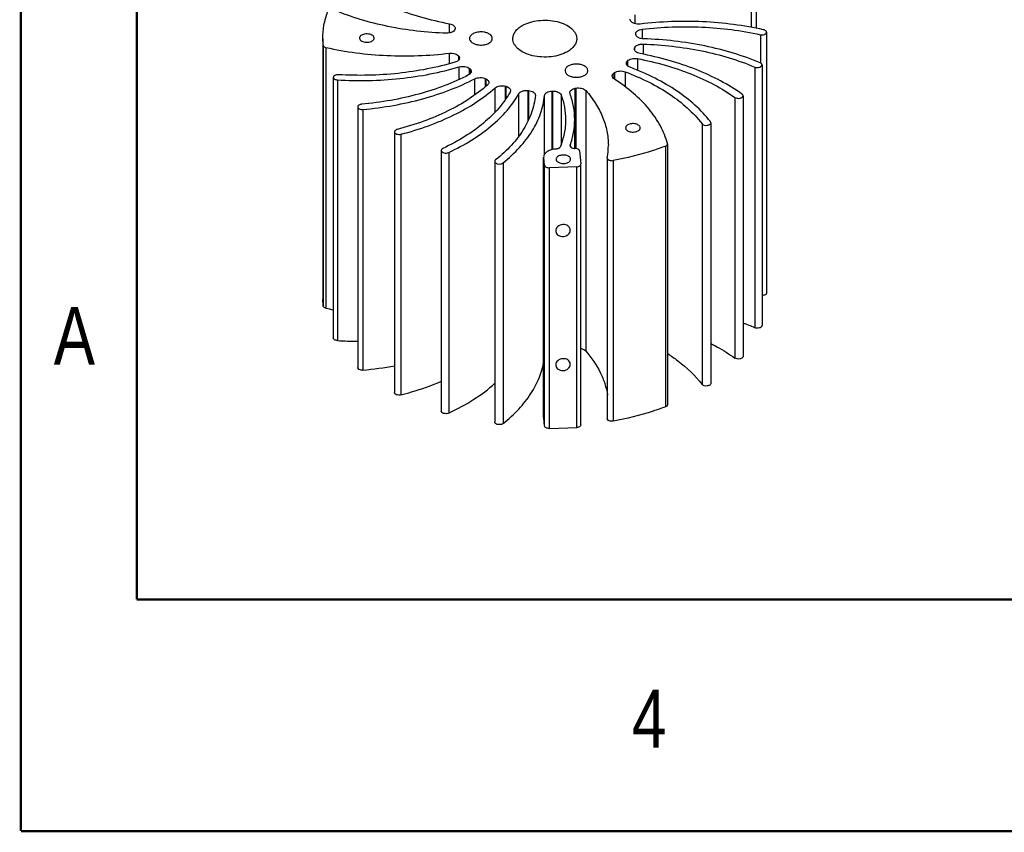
# Model space of a CAD drawing. Header units: inches. Extents: x 0 to 22, y -0.8 to 17.8.
# Tile 1 of 7: x 0 to 4.3, y 0 to 3.5. Entities that reach past the tile are written whole.
import ezdxf

# ---------------------------------------------------------------- set-up
doc = ezdxf.new("R2010")
doc.units = ezdxf.units.IN
doc.header["$LTSCALE"] = 1.21
doc.header["$MEASUREMENT"] = 0
doc.layers.get('0').update_dxf_attribs({"linetype": 'CONTINUOUS'})
doc.layers.add('02___PRT_ALL_AXES', color=7, linetype='CONTINUOUS')
doc.styles.get("Standard").update_dxf_attribs({"font": 'txt', "width": 0.8})

msp = doc.modelspace()

# ---------------------------------------------------------------- linework, layer by layer
at = {"color": 7, "linetype": 'CONTINUOUS'}
for p, q in [((3.16104, 3.57632), (3.16104, 3.46974)), ((3.18277, 3.58762), (3.18277, 3.46544)), ((1.85946, 3.44562), (1.85946, 3.48526)), ((2.65825, 3.52293), (2.65825, 3.48585)), ((1.88385, 3.46584), (1.88327, 3.4621)), ((2.66275, 3.43977), (2.66264, 3.44151)), ((2.69081, 3.4615), (2.69081, 3.42065)), ((3.22713, 3.44855), (3.22713, 2.32345)), ((1.31374, 3.39254), (1.31249, 3.42085)), ((1.31249, 3.42083), (1.31249, 2.29573)), ((3.20039, 3.43794), (3.20039, 3.31679)), ((1.31374, 3.39254), (1.31374, 2.26743)), ((1.32636, 3.38251), (1.32636, 2.2574)), ((1.85872, 3.31238), (1.85872, 3.35799)), ((2.65699, 3.37582), (2.65758, 3.37956)), ((2.65758, 3.37281), (2.65758, 3.37956)), ((2.65788, 3.3805), (2.65788, 3.37213)), ((2.69471, 3.3973), (2.69471, 3.35358)), ((1.89939, 3.32981), (1.89939, 3.34481)), ((1.89995, 3.34391), (1.89995, 3.33062)), ((2.62588, 3.30566), (2.62588, 3.32312)), ((2.62659, 3.32398), (2.62659, 3.30501)), ((2.66971, 3.3347), (2.66971, 3.28449)), ((1.90092, 3.24473), (1.90092, 3.29861)), ((1.94611, 3.2674), (1.94611, 3.29196)), ((1.94705, 3.29118), (1.94705, 3.26805)), ((2.56997, 3.2469), (2.56997, 3.27333)), ((2.57104, 3.27406), (2.57104, 3.24641)), ((2.61749, 3.27797), (2.61749, 3.21347)), ((3.17637, 3.29839), (3.17637, 2.17329)), ((3.20762, 3.30759), (3.20762, 2.18249)), ((1.35807, 3.25405), (1.35807, 2.12894)), ((1.37571, 3.24274), (1.37571, 2.11764)), ((1.9683, 3.17772), (1.9683, 3.24757)), ((2.01494, 3.21389), (2.01494, 3.24789)), ((2.0162, 3.24727), (2.0162, 3.21492)), ((2.05627, 3.10422), (2.05627, 3.20832)), ((2.10117, 3.15888), (2.10117, 3.21561)), ((2.10267, 3.2152), (2.10267, 3.16123)), ((2.123, 3.19669), (2.12123, 3.19031)), ((2.19894, 3.06713), (2.19894, 3.19731)), ((2.20057, 3.19714), (2.20057, 3.07107)), ((2.30158, 2.94155), (2.30158, 3.19425)), ((2.30323, 3.19432), (2.30323, 2.94204)), ((2.37927, 3.18314), (2.37851, 3.18736)), ((2.40209, 2.94719), (2.40209, 3.20662)), ((2.40365, 3.20694), (2.40365, 2.94695)), ((2.44726, 3.19692), (2.44726, 2.07182)), ((2.15883, 3.00078), (2.15883, 3.18357)), ((2.2297, 3.17703), (2.22966, 3.17587)), ((2.269, 2.921), (2.269, 3.17498)), ((2.34086, 3.17813), (2.34086, 2.96516)), ((3.09061, 3.16719), (3.09061, 2.04209)), ((3.12559, 3.17435), (3.12559, 2.04924)), ((1.46326, 3.12634), (1.46326, 2.00124)), ((1.48603, 3.11512), (1.48603, 1.99001)), ((2.39942, 2.94719), (2.39942, 3.07106)), ((1.62211, 3.0187), (1.62211, 1.8936)), ((2.94896, 3.05327), (2.94896, 1.92817)), ((2.98663, 3.0579), (2.98663, 1.9328)), ((1.64981, 3.00832), (1.64981, 1.88322)), ((1.8238, 2.93847), (1.8238, 1.81337)), ((2.32099, 2.9444), (2.31928, 2.94432)), ((2.37953, 2.95851), (2.37978, 2.95674)), ((2.37993, 2.96084), (2.37954, 2.95851)), ((2.37993, 2.95649), (2.37993, 2.95851)), ((2.42043, 2.93653), (2.42645, 2.87981)), ((2.79121, 2.95665), (2.79121, 1.83155)), ((2.80019, 2.96617), (2.79995, 2.96797)), ((2.80019, 2.96619), (2.80019, 1.84109)), ((1.85588, 2.92964), (1.85588, 1.80454)), ((2.05459, 2.89111), (2.05459, 1.76601)), ((2.26554, 1.78526), (2.26554, 2.90828)), ((2.26555, 2.9104), (2.26565, 2.90828)), ((2.26926, 2.87425), (2.26565, 2.90828)), ((2.26565, 1.78318), (2.26565, 2.90828)), ((2.53973, 2.90664), (2.53963, 2.90543)), ((2.53963, 2.90546), (2.53963, 1.78036)), ((2.56537, 2.89465), (2.56537, 1.76954)), ((2.0902, 2.88444), (2.0902, 1.75933)), ((2.26926, 1.74915), (2.26926, 2.87425)), ((2.40801, 2.86777), (2.29012, 2.8636)), ((2.29012, 1.7385), (2.29012, 2.8636)), ((2.40801, 1.74267), (2.40801, 2.86777)), ((2.42648, 2.8791), (2.42645, 2.87981)), ((2.42649, 1.75401), (2.42649, 2.87911)), ((1.31374, 2.26743), (1.31249, 2.29575)), ((2.26565, 1.78318), (2.26555, 1.78529)), ((2.26926, 1.74915), (2.26565, 1.78318)), ((2.29012, 1.7385), (2.40801, 1.74267))]:
    msp.add_line(p, q, dxfattribs=at)
at = {"color": 7, "linetype": 'CONTINUOUS', "const_width": 0.01}
for points in [[(0.01, 17), (0.01, 0)], [(0.51, 16), (0.51, 1)], [(21.51, 1), (0.51, 1)], [(22.01, 0), (0.01, 0)]]:
    msp.add_lwpolyline(points, dxfattribs=at)
at = {"color": 7, "linetype": 'CONTINUOUS'}
for centre, radius, start, end in [((2.48962, 3.40352), 0.17822, 31.57838, 31.91849), ((2.02053, 3.4182), 0.14412, 162.26512, 162.65697), ((2.5303, 3.42059), 0.13384, 7.82897, 8.24064), ((2.52031, 3.42346), 0.14412, 342.26512, 342.65697), ((2.05123, 3.43814), 0.17822, 211.57838, 211.91849), ((2.46418, 3.45648), 0.2096, 320.48676, 320.79202), ((2.12435, 3.50445), 0.27734, 230.00952, 230.26279), ((2.38665, 3.54415), 0.32703, 304.09425, 304.32117), ((2.19922, 3.62214), 0.41716, 243.78347, 243.9764), ((2.24984, 3.75644), 0.56089, 254.6292, 254.78757), ((2.2689, 3.85366), 0.66006, 263.91527, 264.05735), ((2.27056, 3.87096), 0.67742, 272.62408, 272.76372), ((2.28042, 3.8005), 0.60621, 281.5789, 281.72927), ((2.24068, 2.96111), 0.30398, 349.67734, 359.99105), ((1.63865, 3.66851), 1.44525, 257.52099, 258.78832), ((2.74789, 1.14941), 1.10992, 67.29108, 70.03772), ((1.47393, 3.74414), 1.62946, 266.54422, 269.62444), ((1.34402, 3.54227), 1.55873, 275.22726, 280.2916)]:
    msp.add_arc(centre, radius, start, end, dxfattribs=at)
for points, knots in [([(1.41964, 3.66016), (1.44913, 3.63916), (1.51335, 3.59999), (1.61904, 3.55162), (1.7355, 3.51241), (1.81733, 3.49323), (1.85946, 3.48526)], [0, 0, 0, 0, 0.2278485, 0.4718845, 0.7301716, 1, 1, 1, 1]), ([(1.31249, 3.42085), (1.31249, 3.44031), (1.31612, 3.47972), (1.32675, 3.51782), (1.33366, 3.53645)], [0, 0, 0, 0, 0.4946584, 1, 1, 1, 1]), ([(1.84613, 3.44437), (1.76122, 3.44709), (1.63547, 3.46128), (1.47562, 3.50143), (1.40038, 3.52823), (1.36447, 3.54328)], [0, 0, 0, 0, 0.5159661, 0.7635451, 1, 1, 1, 1]), ([(1.85946, 3.48526), (1.86282, 3.48462), (1.86905, 3.48285), (1.87697, 3.47848), (1.88242, 3.47277), (1.88385, 3.46802), (1.88385, 3.46584)], [0, 0, 0, 0, 0.3071646, 0.5771813, 0.8042066, 1, 1, 1, 1]), ([(2.17299, 3.47709), (2.18319, 3.48298), (2.20628, 3.4925), (2.24392, 3.50004), (2.28373, 3.50114), (2.32246, 3.4957), (2.35698, 3.48417), (2.38099, 3.46956), (2.39507, 3.45542), (2.40256, 3.44441), (2.40717, 3.4328), (2.40822, 3.42476), (2.40822, 3.42083)], [0, 0, 0, 0, 0.128689, 0.2702727, 0.4174305, 0.5617773, 0.6954482, 0.8127144, 0.8646777, 0.9125117, 0.9571411, 1, 1, 1, 1]), ([(2.64089, 3.49775), (2.64056, 3.49829), (2.6394, 3.50042), (2.63881, 3.50288), (2.6388, 3.50467)], [0, 0, 0, 0, 0.2623282, 1, 1, 1, 1]), ([(2.68212, 3.48367), (2.67794, 3.48317), (2.66958, 3.48304), (2.65781, 3.48529), (2.648, 3.48968), (2.64301, 3.49432), (2.64145, 3.49685)], [0, 0, 0, 0, 0.2837637, 0.5573072, 0.7996466, 1, 1, 1, 1]), ([(3.21449, 3.45916), (3.17173, 3.46863), (3.08435, 3.48382), (2.90657, 3.49934), (2.77128, 3.49448), (2.68212, 3.48367)], [0, 0, 0, 0, 0.2455742, 0.4964291, 1, 1, 1, 1]), ([(1.88297, 3.46116), (1.88119, 3.45546), (1.87382, 3.44996), (1.86463, 3.44658), (1.85665, 3.44466), (1.85036, 3.44423), (1.84613, 3.44437)], [0, 0, 0, 0, 0.422437, 0.5575536, 0.7008011, 1, 1, 1, 1]), ([(2.13263, 3.42083), (2.13263, 3.42608), (2.13457, 3.43702), (2.14286, 3.45226), (2.15597, 3.46604), (2.16694, 3.4736), (2.17299, 3.47709)], [0, 0, 0, 0, 0.2177766, 0.4509348, 0.7102269, 1, 1, 1, 1]), ([(2.66263, 3.44151), (2.66263, 3.44268), (2.66301, 3.44509), (2.66524, 3.44987), (2.67079, 3.45514), (2.67992, 3.45949), (2.68701, 3.46104), (2.69081, 3.4615)], [0, 0, 0, 0, 0.0942166, 0.1935654, 0.4202009, 0.6923043, 1, 1, 1, 1]), ([(2.69081, 3.4615), (2.77615, 3.47181), (2.94754, 3.47792), (3.11773, 3.45624), (3.20039, 3.43794)], [0, 0, 0, 0, 0.5038114, 1, 1, 1, 1]), ([(3.20039, 3.43794), (3.20345, 3.43726), (3.20967, 3.43685), (3.21712, 3.43833), (3.2221, 3.4408), (3.22488, 3.44304), (3.22669, 3.44565), (3.22713, 3.44762), (3.22713, 3.44855)], [0, 0, 0, 0, 0.2952677, 0.5794008, 0.7051451, 0.8159003, 0.9124664, 1, 1, 1, 1]), ([(3.22713, 3.44855), (3.22713, 3.44971), (3.2264, 3.45223), (3.22361, 3.45533), (3.2195, 3.45774), (3.21625, 3.45877), (3.21449, 3.45916)], [0, 0, 0, 0, 0.1976052, 0.4247176, 0.6937251, 1, 1, 1, 1]), ([(2.36786, 3.36458), (2.35766, 3.35869), (2.33456, 3.34916), (2.29692, 3.34163), (2.25711, 3.34053), (2.21838, 3.34597), (2.18386, 3.3575), (2.15986, 3.37211), (2.14577, 3.38625), (2.13829, 3.39726), (2.13368, 3.40887), (2.13263, 3.41691), (2.13263, 3.42083)], [0, 0, 0, 0, 0.128689, 0.2702727, 0.4174305, 0.5617773, 0.6954482, 0.8127144, 0.8646777, 0.9125117, 0.9571411, 1, 1, 1, 1]), ([(2.40822, 3.42083), (2.40822, 3.41559), (2.40628, 3.40464), (2.39798, 3.38941), (2.38488, 3.37562), (2.37391, 3.36807), (2.36786, 3.36458)], [0, 0, 0, 0, 0.2177766, 0.4509348, 0.7102269, 1, 1, 1, 1]), ([(2.69627, 3.42001), (2.69213, 3.42014), (2.68424, 3.42119), (2.67516, 3.42453), (2.66936, 3.42838), (2.66521, 3.43237), (2.66324, 3.43625), (2.66289, 3.43882)], [0, 0, 0, 0, 0.3035282, 0.57847, 0.7001828, 0.8101887, 1, 1, 1, 1]), ([(3.1995, 3.31679), (3.16199, 3.33251), (3.08337, 3.36049), (2.91636, 3.40242), (2.78498, 3.4172), (2.69627, 3.42001)], [0, 0, 0, 0, 0.2364491, 0.4840314, 1, 1, 1, 1]), ([(1.31374, 3.39254), (1.31384, 3.39141), (1.31472, 3.38903), (1.31753, 3.38614), (1.32153, 3.38386), (1.32467, 3.38288), (1.32636, 3.38251)], [0, 0, 0, 0, 0.1983871, 0.4273695, 0.6961212, 1, 1, 1, 1]), ([(1.32636, 3.38251), (1.36912, 3.37304), (1.45649, 3.35785), (1.63428, 3.34233), (1.76956, 3.34719), (1.85872, 3.35799)], [0, 0, 0, 0, 0.2455742, 0.4964291, 1, 1, 1, 1]), ([(1.85872, 3.35799), (1.86291, 3.3585), (1.87126, 3.35863), (1.88303, 3.35638), (1.89284, 3.35199), (1.89783, 3.34735), (1.89939, 3.34481)], [0, 0, 0, 0, 0.2837637, 0.5573072, 0.7996466, 1, 1, 1, 1]), ([(2.68139, 3.35641), (2.67803, 3.35704), (2.6718, 3.35882), (2.66388, 3.36319), (2.65843, 3.3689), (2.65699, 3.37364), (2.65699, 3.37582)], [0, 0, 0, 0, 0.3071646, 0.5771813, 0.8042066, 1, 1, 1, 1]), ([(2.65788, 3.3805), (2.65966, 3.3862), (2.66702, 3.39171), (2.67621, 3.39508), (2.68419, 3.397), (2.69049, 3.39743), (2.69471, 3.3973)], [0, 0, 0, 0, 0.422437, 0.5575536, 0.7008011, 1, 1, 1, 1]), ([(3.1212, 3.1815), (3.09171, 3.20251), (3.02749, 3.24167), (2.9218, 3.29005), (2.80534, 3.32926), (2.72351, 3.34844), (2.68139, 3.35641)], [0, 0, 0, 0, 0.2278485, 0.4718845, 0.7301716, 1, 1, 1, 1]), ([(2.69471, 3.3973), (2.77963, 3.39457), (2.90537, 3.38038), (3.06522, 3.34023), (3.14047, 3.31344), (3.17637, 3.29839)], [0, 0, 0, 0, 0.5159661, 0.7635451, 1, 1, 1, 1]), ([(1.88259, 3.31873), (1.84328, 3.30726), (1.76224, 3.28782), (1.59472, 3.26296), (1.46569, 3.26016), (1.3798, 3.26535)], [0, 0, 0, 0, 0.2419828, 0.491575, 1, 1, 1, 1]), ([(1.90204, 3.337), (1.90204, 3.33509), (1.90098, 3.33099), (1.89675, 3.32576), (1.89042, 3.3215), (1.88535, 3.31954), (1.88259, 3.31873)], [0, 0, 0, 0, 0.2018119, 0.42968, 0.6961764, 1, 1, 1, 1]), ([(1.89995, 3.34391), (1.90029, 3.34337), (1.90145, 3.34124), (1.90204, 3.33879), (1.90204, 3.337)], [0, 0, 0, 0, 0.2623282, 1, 1, 1, 1]), ([(2.62244, 3.31432), (2.62244, 3.31585), (2.6231, 3.31907), (2.62483, 3.32183), (2.62588, 3.32312)], [0, 0, 0, 0, 0.4790151, 1, 1, 1, 1]), ([(2.6385, 3.29719), (2.63618, 3.29807), (2.63194, 3.30009), (2.6267, 3.30416), (2.62328, 3.30897), (2.62244, 3.31261), (2.62244, 3.31432)], [0, 0, 0, 0, 0.2999064, 0.5638704, 0.7930678, 1, 1, 1, 1]), ([(2.62659, 3.32398), (2.6286, 3.32644), (2.63434, 3.33074), (2.64491, 3.33458), (2.6571, 3.33613), (2.66555, 3.33549), (2.66971, 3.3347)], [0, 0, 0, 0, 0.2067874, 0.4533364, 0.7251641, 1, 1, 1, 1]), ([(2.66971, 3.3347), (2.71002, 3.32705), (2.78833, 3.30867), (2.89978, 3.27111), (3.00093, 3.22479), (3.06239, 3.18729), (3.09061, 3.16719)], [0, 0, 0, 0, 0.2698187, 0.5280977, 0.772135, 1, 1, 1, 1]), ([(3.20762, 3.30758), (3.20762, 3.30849), (3.20721, 3.3104), (3.20549, 3.31296), (3.20285, 3.31517), (3.20069, 3.31629), (3.1995, 3.31679)], [0, 0, 0, 0, 0.2093964, 0.4393137, 0.7023833, 1, 1, 1, 1]), ([(1.37571, 3.24274), (1.46543, 3.23732), (1.60023, 3.24025), (1.77522, 3.26627), (1.85986, 3.28661), (1.90092, 3.29861)], [0, 0, 0, 0, 0.5084505, 0.75804, 1, 1, 1, 1]), ([(1.90092, 3.29861), (1.90486, 3.29977), (1.91314, 3.30113), (1.9255, 3.30064), (1.93685, 3.29779), (1.94348, 3.29417), (1.94611, 3.29196)], [0, 0, 0, 0, 0.2609906, 0.5288584, 0.7812104, 1, 1, 1, 1]), ([(1.95338, 3.27951), (1.95338, 3.27807), (1.95281, 3.27503), (1.95036, 3.27086), (1.94652, 3.26715), (1.94333, 3.26517), (1.94158, 3.26426)], [0, 0, 0, 0, 0.2147496, 0.4466289, 0.7072618, 1, 1, 1, 1]), ([(1.94705, 3.29118), (1.94892, 3.28963), (1.95206, 3.28619), (1.95338, 3.28162), (1.95338, 3.27951)], [0, 0, 0, 0, 0.5352393, 1, 1, 1, 1]), ([(2.56149, 3.26006), (2.56149, 3.26127), (2.56189, 3.26378), (2.56428, 3.26872), (2.56753, 3.27168), (2.56997, 3.27333)], [0, 0, 0, 0, 0.2228002, 0.458548, 1, 1, 1, 1]), ([(2.57104, 3.27406), (2.57404, 3.27611), (2.58122, 3.27933), (2.59309, 3.28153), (2.60556, 3.28128), (2.61371, 3.2794), (2.61749, 3.27797)], [0, 0, 0, 0, 0.2269451, 0.4830554, 0.7482662, 1, 1, 1, 1]), ([(2.61749, 3.27797), (2.65257, 3.26472), (2.71932, 3.23564), (2.83595, 3.1679), (2.91092, 3.10254), (2.94896, 3.05327)], [0, 0, 0, 0, 0.278149, 0.5383561, 1, 1, 1, 1]), ([(2.98492, 3.06253), (2.94518, 3.11401), (2.86682, 3.18228), (2.74494, 3.25301), (2.67517, 3.28337), (2.6385, 3.29719)], [0, 0, 0, 0, 0.461609, 0.7218278, 1, 1, 1, 1]), ([(3.17637, 3.29839), (3.17952, 3.29707), (3.18648, 3.29574), (3.1951, 3.29663), (3.2012, 3.299), (3.2047, 3.30136), (3.20703, 3.30426), (3.20762, 3.30653), (3.20762, 3.30758)], [0, 0, 0, 0, 0.2808262, 0.5697623, 0.7004289, 0.8150391, 0.9131026, 1, 1, 1, 1]), ([(1.3798, 3.26535), (1.37709, 3.26551), (1.37184, 3.26521), (1.36573, 3.26331), (1.36185, 3.26088), (1.35974, 3.25882), (1.35839, 3.25652), (1.35807, 3.25484), (1.35807, 3.25404)], [0, 0, 0, 0, 0.3043608, 0.5830745, 0.705125, 0.8136639, 0.910387, 1, 1, 1, 1]), ([(1.35807, 3.25404), (1.35807, 3.25261), (1.35922, 3.24945), (1.3633, 3.24599), (1.369, 3.24359), (1.37338, 3.24288), (1.37571, 3.24274)], [0, 0, 0, 0, 0.1889998, 0.4166044, 0.6916542, 1, 1, 1, 1]), ([(1.94158, 3.26426), (1.90836, 3.24711), (1.83788, 3.21592), (1.72538, 3.17944), (1.60507, 3.15253), (1.52208, 3.14144), (1.47985, 3.13756)], [0, 0, 0, 0, 0.2329157, 0.4790591, 0.7357988, 1, 1, 1, 1]), ([(1.48603, 3.11512), (1.53014, 3.11916), (1.61684, 3.13075), (1.74251, 3.15888), (1.86002, 3.19702), (1.93362, 3.22963), (1.9683, 3.24757)], [0, 0, 0, 0, 0.2642277, 0.5209805, 0.7671167, 1, 1, 1, 1]), ([(1.9683, 3.24757), (1.97169, 3.24932), (1.97935, 3.2519), (1.99152, 3.2532), (2.00374, 3.25206), (2.01148, 3.24959), (2.01494, 3.24789)], [0, 0, 0, 0, 0.2382779, 0.4985833, 0.7596478, 1, 1, 1, 1]), ([(2.0162, 3.24727), (2.01805, 3.24637), (2.02142, 3.24437), (2.02551, 3.24058), (2.02813, 3.23629), (2.02875, 3.23315), (2.02875, 3.23165)], [0, 0, 0, 0, 0.294197, 0.5554291, 0.7867431, 1, 1, 1, 1]), ([(2.02875, 3.23165), (2.02875, 3.22965), (2.02757, 3.22531), (2.02469, 3.22197), (2.02297, 3.22046)], [0, 0, 0, 0, 0.4672439, 1, 1, 1, 1]), ([(2.57053, 3.24641), (2.56795, 3.24807), (2.56449, 3.25108), (2.56192, 3.2562), (2.56149, 3.2588), (2.56149, 3.26006)], [0, 0, 0, 0, 0.5434122, 0.7785471, 1, 1, 1, 1]), ([(2.79995, 2.96797), (2.7927, 2.99433), (2.77094, 3.04721), (2.72056, 3.12042), (2.65294, 3.18836), (2.59947, 3.22776), (2.57053, 3.24641)], [0, 0, 0, 0, 0.222675, 0.461101, 0.7195656, 1, 1, 1, 1]), ([(2.02297, 3.22046), (1.99838, 3.19875), (1.9436, 3.15768), (1.85102, 3.10566), (1.74668, 3.06176), (1.67235, 3.03901), (1.63378, 3.02908)], [0, 0, 0, 0, 0.2250263, 0.4677194, 0.7268008, 1, 1, 1, 1]), ([(1.64981, 3.00832), (1.6901, 3.01869), (1.76775, 3.04247), (1.87673, 3.08834), (1.97341, 3.14271), (2.0306, 3.18563), (2.05627, 3.20832)], [0, 0, 0, 0, 0.273235, 0.5323304, 0.7750115, 1, 1, 1, 1]), ([(2.12123, 3.19031), (2.10725, 3.16574), (2.07253, 3.11758), (2.00601, 3.05323), (1.92457, 2.99516), (1.86352, 2.96248), (1.83109, 2.9473)], [0, 0, 0, 0, 0.2208799, 0.4604459, 0.7202381, 1, 1, 1, 1]), ([(2.05627, 3.20832), (2.05881, 3.21058), (2.06532, 3.2143), (2.07655, 3.2173), (2.08888, 3.21795), (2.09719, 3.2167), (2.10117, 3.21561)], [0, 0, 0, 0, 0.2168981, 0.4683773, 0.7368707, 1, 1, 1, 1]), ([(2.10267, 3.2152), (2.10554, 3.21442), (2.11082, 3.21248), (2.11744, 3.20819), (2.12188, 3.20287), (2.123, 3.19865), (2.123, 3.19669)], [0, 0, 0, 0, 0.3046166, 0.5717586, 0.7993868, 1, 1, 1, 1]), ([(2.15883, 3.18357), (2.16028, 3.18612), (2.16509, 3.19084), (2.17473, 3.19537), (2.18641, 3.19778), (2.19474, 3.19776), (2.19894, 3.19731)], [0, 0, 0, 0, 0.198936, 0.4402712, 0.7141888, 1, 1, 1, 1]), ([(2.20057, 3.19714), (2.20447, 3.19673), (2.21178, 3.19524), (2.22122, 3.19091), (2.22699, 3.18557), (2.22932, 3.18069), (2.22971, 3.17822), (2.22971, 3.17703)], [0, 0, 0, 0, 0.307799, 0.5805464, 0.8072598, 0.9062996, 1, 1, 1, 1]), ([(2.269, 3.17498), (2.26924, 3.17753), (2.27104, 3.18145), (2.27504, 3.18551), (2.28068, 3.18944), (2.28963, 3.19291), (2.29745, 3.19406), (2.30158, 3.19425)], [0, 0, 0, 0, 0.1895604, 0.2990092, 0.4202151, 0.694959, 1, 1, 1, 1]), ([(2.30323, 3.19432), (2.30746, 3.19453), (2.31378, 3.19419), (2.32184, 3.19241), (2.33121, 3.18916), (2.33879, 3.18383), (2.34086, 3.17813)], [0, 0, 0, 0, 0.2968845, 0.4397408, 0.5749299, 1, 1, 1, 1]), ([(2.37851, 3.18736), (2.37851, 3.1895), (2.37988, 3.19414), (2.38513, 3.19978), (2.39279, 3.20414), (2.39883, 3.20595), (2.40209, 3.20662)], [0, 0, 0, 0, 0.1966855, 0.423776, 0.6932236, 1, 1, 1, 1]), ([(2.40365, 3.20694), (2.40778, 3.2078), (2.41623, 3.20858), (2.42848, 3.20721), (2.43922, 3.20354), (2.44514, 3.19935), (2.44726, 3.19692)], [0, 0, 0, 0, 0.2723879, 0.5436131, 0.7912453, 1, 1, 1, 1]), ([(2.44726, 3.19692), (2.46267, 3.17933), (2.49026, 3.14302), (2.52141, 3.08401), (2.54038, 3.02307), (2.54465, 2.98151), (2.54465, 2.96107)], [0, 0, 0, 0, 0.2693371, 0.5227854, 0.7645179, 1, 1, 1, 1]), ([(1.85588, 2.92964), (1.88976, 2.9455), (1.95353, 2.97964), (2.03859, 3.04032), (2.10804, 3.10756), (2.14426, 3.15789), (2.15883, 3.18357)], [0, 0, 0, 0, 0.2797997, 0.5396018, 0.7791519, 1, 1, 1, 1]), ([(2.22966, 3.17587), (2.22723, 3.15068), (2.21567, 3.09943), (2.18001, 3.02648), (2.12695, 2.9577), (2.08268, 2.91714), (2.05834, 2.89779)], [0, 0, 0, 0, 0.2266228, 0.4650524, 0.7215873, 1, 1, 1, 1]), ([(2.0902, 2.88444), (2.11563, 2.90466), (2.16187, 2.94702), (2.21727, 3.01889), (2.25447, 3.09511), (2.2665, 3.14866), (2.269, 3.17498)], [0, 0, 0, 0, 0.2784345, 0.5349661, 0.7733808, 1, 1, 1, 1]), ([(2.34086, 3.17813), (2.34712, 3.16084), (2.35676, 3.12554), (2.36005, 3.08908), (2.36005, 3.07106)], [0, 0, 0, 0, 0.5051372, 1, 1, 1, 1]), ([(2.39942, 3.07106), (2.39942, 3.08992), (2.39597, 3.1281), (2.38584, 3.16505), (2.37927, 3.18314)], [0, 0, 0, 0, 0.4948311, 1, 1, 1, 1]), ([(3.09061, 3.16719), (3.09351, 3.16513), (3.10094, 3.1627), (3.11047, 3.16286), (3.11766, 3.16501), (3.12192, 3.16744), (3.12483, 3.17057), (3.12559, 3.17316), (3.12559, 3.17434)], [0, 0, 0, 0, 0.2617856, 0.5546115, 0.691262, 0.8112955, 0.9124325, 1, 1, 1, 1]), ([(3.12559, 3.17434), (3.12559, 3.17566), (3.12464, 3.17857), (3.12247, 3.1806), (3.1212, 3.1815)], [0, 0, 0, 0, 0.4582521, 1, 1, 1, 1]), ([(1.47985, 3.13756), (1.47764, 3.13736), (1.47348, 3.13657), (1.46811, 3.13415), (1.46431, 3.13074), (1.46326, 3.12772), (1.46326, 3.12634)], [0, 0, 0, 0, 0.3084608, 0.5822856, 0.8095261, 1, 1, 1, 1]), ([(1.46326, 3.12634), (1.46326, 3.12552), (1.4636, 3.12378), (1.46504, 3.12141), (1.46728, 3.11931), (1.47138, 3.11687), (1.47777, 3.11503), (1.48323, 3.11486), (1.48603, 3.11512)], [0, 0, 0, 0, 0.0890728, 0.1856254, 0.2944883, 0.4171952, 0.6970414, 1, 1, 1, 1]), ([(2.36005, 3.07106), (2.36005, 3.05118), (2.35602, 3.0108), (2.34428, 2.972), (2.33669, 2.95308)], [0, 0, 0, 0, 0.4937892, 1, 1, 1, 1]), ([(2.37993, 2.96084), (2.3863, 2.97865), (2.39608, 3.015), (2.39942, 3.05253), (2.39942, 3.07106)], [0, 0, 0, 0, 0.5050027, 1, 1, 1, 1]), ([(2.98663, 3.05791), (2.98663, 3.05831), (2.98647, 3.05997), (2.98569, 3.06153), (2.98492, 3.06253)], [0, 0, 0, 0, 0.2397455, 1, 1, 1, 1]), ([(1.63378, 3.02908), (1.63214, 3.02866), (1.62912, 3.0276), (1.62532, 3.02521), (1.62276, 3.02221), (1.62211, 3.01982), (1.62211, 3.01871)], [0, 0, 0, 0, 0.3050224, 0.5728046, 0.8002323, 1, 1, 1, 1]), ([(1.62211, 3.01871), (1.62211, 3.01776), (1.62257, 3.01573), (1.62449, 3.01305), (1.62741, 3.01078), (1.63261, 3.00832), (1.64032, 3.00694), (1.64671, 3.00753), (1.64981, 3.00832)], [0, 0, 0, 0, 0.0872905, 0.184018, 0.2954056, 0.4220464, 0.7072268, 1, 1, 1, 1]), ([(2.94896, 3.05327), (2.94996, 3.05198), (2.95281, 3.04968), (2.96021, 3.04667), (2.96888, 3.0461), (2.97707, 3.04791), (2.98213, 3.05035), (2.98567, 3.05369), (2.98663, 3.05659), (2.98663, 3.05791)], [0, 0, 0, 0, 0.1103116, 0.2414055, 0.5358059, 0.6789497, 0.8054927, 0.9108623, 1, 1, 1, 1]), ([(1.83109, 2.9473), (1.83002, 2.9468), (1.82807, 2.94568), (1.82569, 2.94355), (1.82416, 2.94111), (1.8238, 2.93932), (1.8238, 2.93847)], [0, 0, 0, 0, 0.2950591, 0.5569753, 0.7878856, 1, 1, 1, 1]), ([(1.8238, 2.93847), (1.8238, 2.93739), (1.82442, 2.93505), (1.82687, 2.93211), (1.83052, 2.92973), (1.83684, 2.92739), (1.84567, 2.92664), (1.85275, 2.92818), (1.85588, 2.92964)], [0, 0, 0, 0, 0.086926, 0.1854755, 0.3010568, 0.4328539, 0.7226785, 1, 1, 1, 1]), ([(2.31928, 2.94432), (2.31223, 2.94395), (2.29892, 2.94189), (2.28377, 2.93569), (2.27446, 2.92875), (2.26944, 2.92309), (2.26628, 2.91691), (2.26555, 2.91251), (2.26554, 2.9104)], [0, 0, 0, 0, 0.3072172, 0.5816687, 0.70178, 0.8098213, 0.907827, 1, 1, 1, 1]), ([(2.33669, 2.95308), (2.3357, 2.9506), (2.33203, 2.94751), (2.32629, 2.94533), (2.32281, 2.94458), (2.32099, 2.9444)], [0, 0, 0, 0, 0.4307064, 0.7030468, 1, 1, 1, 1]), ([(2.37978, 2.95674), (2.38066, 2.95357), (2.38567, 2.94968), (2.39306, 2.94752), (2.39765, 2.94714), (2.4, 2.94719)], [0, 0, 0, 0, 0.4209102, 0.6991774, 1, 1, 1, 1]), ([(2.42043, 2.93653), (2.42027, 2.93807), (2.41859, 2.94136), (2.41377, 2.94472), (2.40733, 2.94684), (2.4025, 2.94725), (2.4, 2.94719)], [0, 0, 0, 0, 0.1875281, 0.4189844, 0.6964653, 1, 1, 1, 1]), ([(2.79121, 2.95665), (2.77346, 2.95001), (2.69964, 2.92439), (2.62354, 2.90551), (2.56537, 2.89465)], [0, 0, 0, 0, 0.2425794, 1, 1, 1, 1]), ([(2.79121, 2.95665), (2.7925, 2.95713), (2.79487, 2.95825), (2.7978, 2.96052), (2.79972, 2.96319), (2.80019, 2.96521), (2.80019, 2.96617)], [0, 0, 0, 0, 0.2999382, 0.5639627, 0.793094, 1, 1, 1, 1]), ([(2.05834, 2.89779), (2.05724, 2.89691), (2.05538, 2.89496), (2.05459, 2.89232), (2.05459, 2.8911)], [0, 0, 0, 0, 0.5369689, 1, 1, 1, 1]), ([(2.05459, 2.8911), (2.05459, 2.88989), (2.05539, 2.88725), (2.05843, 2.88407), (2.06285, 2.88163), (2.07024, 2.87955), (2.07833, 2.87955), (2.08571, 2.88164), (2.08889, 2.88339), (2.0902, 2.88444)], [0, 0, 0, 0, 0.0876936, 0.1894683, 0.3105775, 0.4483188, 0.7412324, 0.8789663, 1, 1, 1, 1]), ([(2.53963, 2.90543), (2.53963, 2.90453), (2.54005, 2.90262), (2.54177, 2.90007), (2.54441, 2.89787), (2.54916, 2.89541), (2.55634, 2.89383), (2.56237, 2.89409), (2.56537, 2.89465)], [0, 0, 0, 0, 0.0879313, 0.1844611, 0.2946764, 0.4195917, 0.7026048, 1, 1, 1, 1]), ([(2.26926, 2.87425), (2.26943, 2.87269), (2.27116, 2.86934), (2.27609, 2.86597), (2.28266, 2.86387), (2.28757, 2.86351), (2.29012, 2.8636)], [0, 0, 0, 0, 0.1871628, 0.4189319, 0.6968564, 1, 1, 1, 1]), ([(2.40801, 2.86777), (2.41041, 2.86786), (2.41498, 2.86849), (2.42095, 2.87086), (2.42525, 2.87436), (2.42648, 2.87763), (2.42649, 2.8791)], [0, 0, 0, 0, 0.308012, 0.584007, 0.811986, 1, 1, 1, 1]), ([(3.22713, 2.32345), (3.22713, 2.32193), (3.2258, 2.31853), (3.22122, 2.31496), (3.21493, 2.31264), (3.21013, 2.3121), (3.20762, 2.31208)], [0, 0, 0, 0, 0.1866881, 0.4151885, 0.6924922, 1, 1, 1, 1]), ([(1.32636, 2.2574), (1.32467, 2.25778), (1.32153, 2.25876), (1.31753, 2.26103), (1.31472, 2.26393), (1.31384, 2.26631), (1.31374, 2.26743)], [0, 0, 0, 0, 0.3038788, 0.5726305, 0.8016129, 1, 1, 1, 1]), ([(3.20762, 2.18248), (3.20762, 2.18142), (3.20703, 2.17915), (3.2047, 2.17626), (3.2012, 2.1739), (3.1951, 2.17153), (3.18648, 2.17064), (3.17952, 2.17197), (3.17637, 2.17329)], [0, 0, 0, 0, 0.0868974, 0.1849609, 0.2995711, 0.4302377, 0.7191738, 1, 1, 1, 1]), ([(1.37571, 2.11764), (1.37338, 2.11778), (1.369, 2.11849), (1.3633, 2.12088), (1.35922, 2.12435), (1.35807, 2.12751), (1.35807, 2.12894)], [0, 0, 0, 0, 0.3083458, 0.5833956, 0.8110002, 1, 1, 1, 1]), ([(2.44726, 2.07182), (2.44493, 2.07449), (2.43828, 2.07899), (2.43075, 2.08127), (2.42658, 2.08205)], [0, 0, 0, 0, 0.4553607, 1, 1, 1, 1]), ([(2.98742, 2.10432), (2.99665, 2.0996), (3.03213, 2.08071), (3.06633, 2.05939), (3.09061, 2.04209)], [0, 0, 0, 0, 0.2579756, 1, 1, 1, 1]), ([(2.44726, 2.07182), (2.4717, 2.04392), (2.50331, 1.99859), (2.53047, 1.93251), (2.53848, 1.89914), (2.54105, 1.88254)], [0, 0, 0, 0, 0.5206521, 0.7641309, 1, 1, 1, 1]), ([(2.80093, 2.06118), (2.81578, 2.05147), (2.87012, 2.01319), (2.91916, 1.96677), (2.94896, 1.92817)], [0, 0, 0, 0, 0.2667744, 1, 1, 1, 1]), ([(3.12559, 2.04924), (3.12559, 2.04805), (3.12483, 2.04547), (3.12192, 2.04234), (3.11766, 2.03991), (3.11047, 2.03776), (3.10094, 2.0376), (3.09351, 2.04003), (3.09061, 2.04209)], [0, 0, 0, 0, 0.0875675, 0.1887045, 0.308738, 0.4453885, 0.7382144, 1, 1, 1, 1]), ([(1.48603, 1.99001), (1.48323, 1.98976), (1.47777, 1.98993), (1.47138, 1.99176), (1.46728, 1.99421), (1.46504, 1.99631), (1.4636, 1.99868), (1.46326, 2.00042), (1.46326, 2.00124)], [0, 0, 0, 0, 0.3029586, 0.5828048, 0.7055117, 0.8143746, 0.9109272, 1, 1, 1, 1]), ([(2.0902, 1.75933), (2.11423, 1.77845), (2.15816, 1.81839), (2.2117, 1.88571), (2.24918, 1.95699), (2.26302, 2.00723), (2.2668, 2.03207)], [0, 0, 0, 0, 0.2773103, 0.5339493, 0.7730795, 1, 1, 1, 1]), ([(1.64981, 1.88322), (1.66507, 1.88715), (1.72421, 1.90346), (1.78225, 1.92393), (1.82423, 1.94172)], [0, 0, 0, 0, 0.2568236, 1, 1, 1, 1]), ([(1.85588, 1.80454), (1.89332, 1.82206), (1.9633, 1.86002), (2.0272, 1.90774), (2.05551, 1.93313)], [0, 0, 0, 0, 0.52083, 1, 1, 1, 1]), ([(2.98663, 1.93281), (2.98663, 1.93149), (2.98567, 1.92859), (2.98213, 1.92524), (2.97707, 1.92281), (2.96888, 1.921), (2.96021, 1.92157), (2.95281, 1.92458), (2.94996, 1.92688), (2.94896, 1.92817)], [0, 0, 0, 0, 0.0891377, 0.1945073, 0.3210503, 0.4641941, 0.7585945, 0.8896884, 1, 1, 1, 1]), ([(1.64981, 1.88322), (1.64671, 1.88242), (1.64032, 1.88184), (1.63261, 1.88322), (1.62741, 1.88568), (1.62449, 1.88795), (1.62257, 1.89062), (1.62211, 1.89265), (1.62211, 1.89361)], [0, 0, 0, 0, 0.2927732, 0.5779536, 0.7045944, 0.815982, 0.9127095, 1, 1, 1, 1]), ([(2.79121, 1.83155), (2.77346, 1.82491), (2.69964, 1.79929), (2.62354, 1.78041), (2.56537, 1.76954)], [0, 0, 0, 0, 0.2425794, 1, 1, 1, 1]), ([(2.80019, 1.84107), (2.80019, 1.84011), (2.79972, 1.83809), (2.7978, 1.83541), (2.79487, 1.83315), (2.7925, 1.83203), (2.79121, 1.83155)], [0, 0, 0, 0, 0.206906, 0.4360373, 0.7000618, 1, 1, 1, 1]), ([(1.85588, 1.80454), (1.85275, 1.80308), (1.84567, 1.80154), (1.83684, 1.80229), (1.83052, 1.80462), (1.82687, 1.80701), (1.82442, 1.80995), (1.8238, 1.81229), (1.8238, 1.81337)], [0, 0, 0, 0, 0.2773215, 0.5671461, 0.6989432, 0.8145245, 0.913074, 1, 1, 1, 1]), ([(2.0902, 1.75933), (2.08889, 1.75829), (2.08571, 1.75654), (2.07833, 1.75445), (2.07024, 1.75445), (2.06285, 1.75653), (2.05843, 1.75897), (2.05539, 1.76214), (2.05459, 1.76479), (2.05459, 1.766)], [0, 0, 0, 0, 0.1210337, 0.2587676, 0.5516812, 0.6894225, 0.8105317, 0.9123064, 1, 1, 1, 1]), ([(2.29012, 1.7385), (2.28757, 1.73841), (2.28266, 1.73877), (2.27609, 1.74087), (2.27116, 1.74424), (2.26943, 1.74759), (2.26926, 1.74915)], [0, 0, 0, 0, 0.3031436, 0.5810681, 0.8128372, 1, 1, 1, 1]), ([(2.42649, 1.754), (2.42648, 1.75253), (2.42525, 1.74926), (2.42095, 1.74575), (2.41498, 1.74339), (2.41041, 1.74275), (2.40801, 1.74267)], [0, 0, 0, 0, 0.188014, 0.415993, 0.691988, 1, 1, 1, 1]), ([(2.56537, 1.76954), (2.56237, 1.76898), (2.55634, 1.76873), (2.54916, 1.77031), (2.54441, 1.77277), (2.54177, 1.77497), (2.54005, 1.77752), (2.53963, 1.77943), (2.53963, 1.78033)], [0, 0, 0, 0, 0.2973952, 0.5804083, 0.7053236, 0.8155389, 0.9120687, 1, 1, 1, 1])]:
    msp.add_open_spline(points, degree=3, knots=knots, dxfattribs=at)
at = {"layer": '02___PRT_ALL_AXES', "color": 7, "linetype": 'CONTINUOUS'}
for p, q in [((1.47122, 3.42321), (1.47229, 3.41848)), ((1.53421, 3.42318), (1.53314, 3.4279)), ((2.35773, 3.28263), (2.35941, 3.27527)), ((2.45616, 3.28261), (2.45448, 3.28997)), ((2.31762, 2.59133), (2.31775, 2.58908)), ((2.3805, 2.59356), (2.38037, 2.59581)), ((2.31762, 2.01271), (2.31775, 2.01046)), ((2.3805, 2.01494), (2.38037, 2.01719))]:
    msp.add_line(p, q, dxfattribs=at)
for points, knots in [([(1.53314, 3.4279), (1.53207, 3.4302), (1.52816, 3.43457), (1.51993, 3.43886), (1.50973, 3.44131), (1.49871, 3.4416), (1.48817, 3.43974), (1.48044, 3.4364), (1.47572, 3.43275), (1.47318, 3.42979), (1.47159, 3.42658), (1.47122, 3.4243), (1.47122, 3.42321)], [0, 0, 0, 0, 0.1023415, 0.2271743, 0.3706221, 0.5221738, 0.6690587, 0.7997805, 0.8570203, 0.9086586, 0.9556501, 1, 1, 1, 1]), ([(2.00757, 3.44912), (2.00021, 3.45026), (1.98558, 3.45052), (1.96825, 3.44634), (1.95692, 3.44018), (1.95065, 3.43474), (1.9466, 3.4285), (1.94562, 3.42388), (1.94562, 3.42168)], [0, 0, 0, 0, 0.2995109, 0.5815685, 0.7056942, 0.8153795, 0.9118141, 1, 1, 1, 1]), ([(2.04405, 3.42168), (2.04405, 3.42323), (2.04358, 3.42645), (2.04074, 3.43282), (2.03364, 3.43996), (2.02181, 3.44602), (2.01255, 3.44835), (2.00757, 3.44912)], [0, 0, 0, 0, 0.095191, 0.1951812, 0.4217228, 0.6925778, 1, 1, 1, 1]), ([(1.47229, 3.41848), (1.47336, 3.41618), (1.47727, 3.41181), (1.48551, 3.40753), (1.49571, 3.40508), (1.50673, 3.40478), (1.51726, 3.40664), (1.525, 3.40998), (1.52971, 3.41363), (1.53225, 3.41659), (1.53384, 3.4198), (1.53421, 3.42208), (1.53421, 3.42318)], [0, 0, 0, 0, 0.1023415, 0.2271743, 0.3706221, 0.5221738, 0.6690587, 0.7997805, 0.8570203, 0.9086586, 0.9556501, 1, 1, 1, 1]), ([(1.94562, 3.42168), (1.94562, 3.42013), (1.94609, 3.41691), (1.94893, 3.41054), (1.95603, 3.4034), (1.96786, 3.39734), (1.97712, 3.395), (1.9821, 3.39424)], [0, 0, 0, 0, 0.095191, 0.1951812, 0.4217228, 0.6925778, 1, 1, 1, 1]), ([(1.9821, 3.39424), (1.98946, 3.3931), (2.00409, 3.39284), (2.02142, 3.39702), (2.03275, 3.40318), (2.03902, 3.40861), (2.04307, 3.41485), (2.04405, 3.41948), (2.04405, 3.42168)], [0, 0, 0, 0, 0.2995109, 0.5815685, 0.7056942, 0.8153795, 0.9118141, 1, 1, 1, 1]), ([(2.45448, 3.28997), (2.45281, 3.29357), (2.44671, 3.3004), (2.43383, 3.3071), (2.41789, 3.31092), (2.40067, 3.31139), (2.3842, 3.30847), (2.37212, 3.30325), (2.36475, 3.29754), (2.36079, 3.29292), (2.35831, 3.2879), (2.35773, 3.28434), (2.35773, 3.28263)], [0, 0, 0, 0, 0.1023512, 0.2271986, 0.3706607, 0.5222251, 0.6691094, 0.7998158, 0.8570509, 0.908678, 0.9556642, 1, 1, 1, 1]), ([(2.35941, 3.27527), (2.36108, 3.27167), (2.36719, 3.26484), (2.38006, 3.25814), (2.396, 3.25431), (2.41322, 3.25385), (2.42969, 3.25677), (2.44177, 3.26198), (2.44914, 3.2677), (2.4531, 3.27232), (2.45558, 3.27734), (2.45616, 3.28089), (2.45616, 3.28261)], [0, 0, 0, 0, 0.1023512, 0.2271986, 0.3706607, 0.5222251, 0.6691094, 0.7998158, 0.8570509, 0.908678, 0.9556642, 1, 1, 1, 1]), ([(2.62847, 3.04867), (2.62709, 3.04787), (2.62458, 3.04614), (2.62158, 3.04299), (2.61968, 3.03951), (2.61924, 3.03701), (2.61924, 3.03581)], [0, 0, 0, 0, 0.2895411, 0.5491142, 0.7822583, 1, 1, 1, 1]), ([(2.61924, 3.03581), (2.61924, 3.03399), (2.62034, 3.03006), (2.62462, 3.02519), (2.63095, 3.02133), (2.63885, 3.0187), (2.6477, 3.01745), (2.6568, 3.0177), (2.6654, 3.01943), (2.67068, 3.0216), (2.67301, 3.02295)], [0, 0, 0, 0, 0.0869342, 0.1864042, 0.3037947, 0.4376089, 0.5821148, 0.7294249, 0.871188, 1, 1, 1, 1]), ([(2.68223, 3.03581), (2.68223, 3.03762), (2.68114, 3.04156), (2.67685, 3.04643), (2.67053, 3.05028), (2.66263, 3.05292), (2.65378, 3.05416), (2.64468, 3.05391), (2.63608, 3.05219), (2.6308, 3.05001), (2.62847, 3.04867)], [0, 0, 0, 0, 0.0869342, 0.1864042, 0.3037947, 0.4376089, 0.5821148, 0.7294249, 0.871188, 1, 1, 1, 1]), ([(2.67301, 3.02295), (2.67439, 3.02375), (2.6769, 3.02548), (2.6799, 3.02862), (2.68179, 3.03211), (2.68223, 3.03461), (2.68223, 3.03581)], [0, 0, 0, 0, 0.2895411, 0.5491142, 0.7822583, 1, 1, 1, 1]), ([(2.37271, 2.91314), (2.37038, 2.91449), (2.3651, 2.91667), (2.3565, 2.91839), (2.3474, 2.91864), (2.33854, 2.9174), (2.33065, 2.91476), (2.32432, 2.9109), (2.32004, 2.90603), (2.31894, 2.9021), (2.31894, 2.90028)], [0, 0, 0, 0, 0.1288124, 0.2705757, 0.4178858, 0.5623915, 0.6962056, 0.813596, 0.9130659, 1, 1, 1, 1]), ([(2.31894, 2.90028), (2.31894, 2.89909), (2.31938, 2.89658), (2.32128, 2.8931), (2.32428, 2.88995), (2.32679, 2.88822), (2.32817, 2.88743)], [0, 0, 0, 0, 0.2177412, 0.4508851, 0.7104585, 1, 1, 1, 1]), ([(2.32817, 2.88743), (2.3305, 2.88608), (2.33578, 2.8839), (2.34438, 2.88218), (2.35348, 2.88193), (2.36233, 2.88317), (2.37023, 2.88581), (2.37655, 2.88966), (2.38084, 2.89454), (2.38193, 2.89847), (2.38193, 2.90028)], [0, 0, 0, 0, 0.1288124, 0.2705757, 0.4178858, 0.5623915, 0.6962056, 0.813596, 0.9130659, 1, 1, 1, 1]), ([(2.38193, 2.90028), (2.38193, 2.90148), (2.38149, 2.90398), (2.3796, 2.90747), (2.3766, 2.91062), (2.37409, 2.91235), (2.37271, 2.91314)], [0, 0, 0, 0, 0.2177412, 0.4508851, 0.7104585, 1, 1, 1, 1]), ([(2.38038, 2.59582), (2.38002, 2.59907), (2.37762, 2.6057), (2.36991, 2.61326), (2.35943, 2.61774), (2.34761, 2.6187), (2.336, 2.61605), (2.32612, 2.61011), (2.31932, 2.60156), (2.31762, 2.59464), (2.31762, 2.59133)], [0, 0, 0, 0, 0.1127184, 0.2323616, 0.3614437, 0.4971684, 0.6336184, 0.7645608, 0.8862776, 1, 1, 1, 1]), ([(2.31775, 2.58908), (2.3181, 2.58582), (2.3205, 2.5792), (2.32821, 2.57164), (2.33869, 2.56715), (2.35051, 2.5662), (2.36212, 2.56884), (2.372, 2.57478), (2.3788, 2.58333), (2.3805, 2.59025), (2.3805, 2.59356)], [0, 0, 0, 0, 0.1127184, 0.2323616, 0.3614437, 0.4971684, 0.6336184, 0.7645608, 0.8862776, 1, 1, 1, 1]), ([(2.38038, 2.01719), (2.38002, 2.02045), (2.37762, 2.02707), (2.36991, 2.03463), (2.35943, 2.03912), (2.34761, 2.04007), (2.336, 2.03743), (2.32612, 2.03149), (2.31932, 2.02294), (2.31762, 2.01602), (2.31762, 2.01271)], [0, 0, 0, 0, 0.1127184, 0.2323616, 0.3614437, 0.4971684, 0.6336184, 0.7645608, 0.8862776, 1, 1, 1, 1]), ([(2.31775, 2.01045), (2.3181, 2.0072), (2.3205, 2.00057), (2.32821, 1.99301), (2.33869, 1.98853), (2.35051, 1.98757), (2.36212, 1.99022), (2.372, 1.99616), (2.3788, 2.00471), (2.3805, 2.01163), (2.3805, 2.01494)], [0, 0, 0, 0, 0.1127184, 0.2323616, 0.3614437, 0.4971684, 0.6336184, 0.7645608, 0.8862776, 1, 1, 1, 1])]:
    msp.add_open_spline(points, degree=3, knots=knots, dxfattribs=at)

# ---------------------------------------------------------------- texts
at = {"color": 2, "linetype": 'CONTINUOUS', "char_height": 0.25, "width": 0.2, "attachment_point": 1, "line_spacing_factor": 0.9}
for s, insert in [('A', (0.15165, 2.26306)), ('4', (2.64633, 0.61083))]:
    msp.add_mtext(s, dxfattribs=dict(at, insert=insert))

doc.saveas('drawing.dxf')
